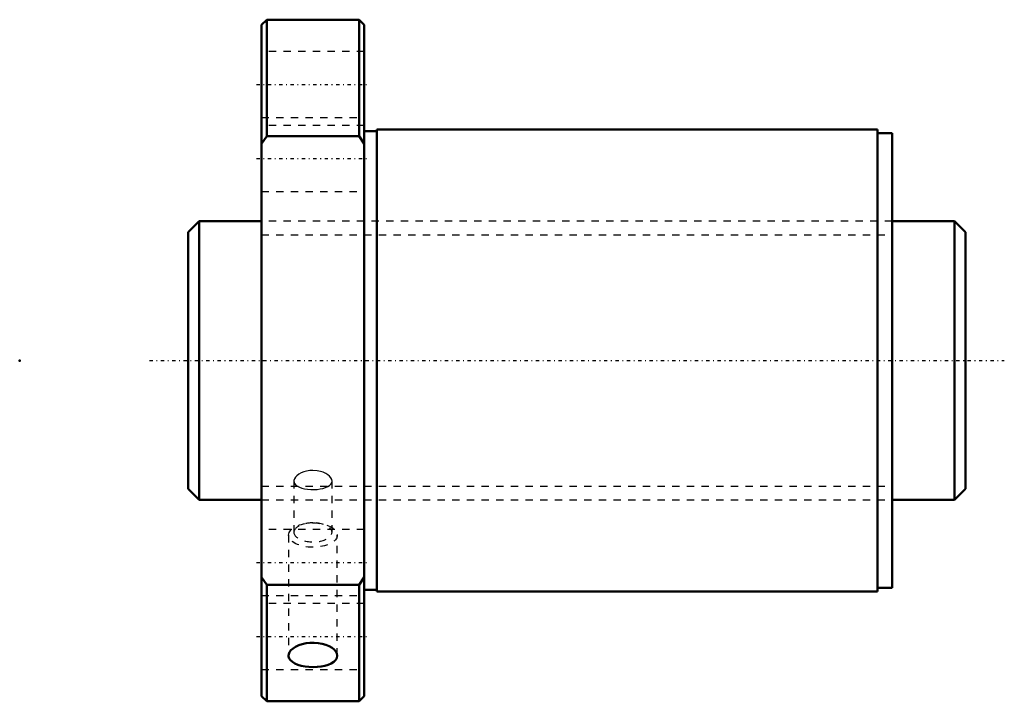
# Model space of a CAD drawing. Header units: millimetres. Extents: x -33 to 101, y -46 to 46.
import ezdxf

# ---------------------------------------------------------------- set-up
doc = ezdxf.new("R2010")
doc.units = ezdxf.units.MM
doc.linetypes.add('Center', pattern=[1.5, 0.45, -0.5, 0.05, -0.5])
doc.linetypes.add('Dashed', pattern=[2, 1, -1])
for name, color, linetype, lineweight in [('2d ConnectionPoints', 7, 'Continuous', 50), ('AM_0', 7, 'Continuous', 50), ('AM_5', 3, 'Continuous', 25), ('AM_7', 7, 'Center', 25), ('AM_9', 6, 'Dashed', 25)]:
    doc.layers.add(name, color=color, linetype=linetype, lineweight=lineweight)

# ---------------------------------------------------------------- blocks, each defined once
blk = doc.blocks.new('1_SDA_V_serieSDA3815V_5nut_0_in_SDA3815V_5G0_106LC0_0G000__4')
at = {"layer": 'AM_0'}
for p, q in [((0.7, 46.5), (0, 45.8)), ((0, 45.8), (0, -45.8)), ((13.3, 46.5), (0.7, 46.5)), ((0.7, 46.5), (0.7, 30.61)), ((14, 45.8), (13.3, 46.5)), ((13.3, 46.5), (13.3, 30.61)), ((14, 45.8), (14, -45.8)), ((15.7, 31.3), (14, 31.3)), ((15.7, 31.5), (15.7, -31.5)), ((84, 31.5), (15.7, 31.5)), ((84, 31.5), (84, -31.5)), ((86, 31), (84, 31)), ((86, 31), (86, -31)), ((0, 29.54), (0.7, 30.61)), ((0.7, 30.61), (13.3, 30.61)), ((13.3, 30.61), (14, 29.54)), ((0.7, -30.61), (0, -29.54)), ((14, -29.54), (13.3, -30.61)), ((0.7, -30.61), (0.7, -46.5)), ((13.3, -30.61), (0.7, -30.61)), ((13.3, -30.61), (13.3, -46.5)), ((14, -31.3), (15.7, -31.3)), ((15.7, -31.5), (84, -31.5)), ((84, -31), (86, -31)), ((0, -45.8), (0.7, -46.5)), ((0.7, -46.5), (13.3, -46.5)), ((13.3, -46.5), (14, -45.8))]:
    blk.add_line(p, q, dxfattribs=at)
for points in [[(10.32, -40.27), (10.28, -39.99), (10.14, -39.71), (9.91, -39.44), (9.6, -39.19), (9.21, -38.97), (8.77, -38.79), (8.27, -38.65), (7.73, -38.55), (7.18, -38.51), (6.62, -38.52), (6.07, -38.58), (5.55, -38.69), (5.07, -38.85), (4.64, -39.05), (4.28, -39.28), (4, -39.54), (3.8, -39.81), (3.7, -40.09), (3.68, -40.27)], [(3.68, -40.27), (3.68, -40.37), (3.76, -40.64), (3.94, -40.9), (4.19, -41.13), (4.53, -41.34), (4.94, -41.51), (5.41, -41.65), (5.92, -41.75), (6.46, -41.81), (7.02, -41.83), (7.58, -41.81), (8.12, -41.74), (8.63, -41.64), (9.09, -41.5), (9.49, -41.32), (9.83, -41.12), (10.08, -40.88), (10.25, -40.62), (10.32, -40.27)]]:
    blk.add_lwpolyline(points, dxfattribs=at)
at = {"layer": 'AM_7'}
for p, q in [((-0.7, 37.67), (14.7, 37.67)), ((-0.7, 27.58), (14.7, 27.58)), ((-0.7, -27.58), (14.7, -27.58)), ((-0.7, -37.67), (14.7, -37.67))]:
    blk.add_line(p, q, dxfattribs=at)
at = {"layer": 'AM_9'}
for p, q in [((14, 42.17), (0, 42.17)), ((0, 33.17), (14, 33.17)), ((14, 32.08), (0, 32.08)), ((0, 23.08), (14, 23.08)), ((86, 19), (0, 19)), ((4.4, -16.45), (4.4, -23.45)), ((9.6, -23.45), (9.6, -16.45)), ((0, -19), (86, -19)), ((14, -23.08), (0, -23.08)), ((3.68, -23.82), (3.68, -40.27)), ((10.32, -40.27), (10.32, -23.82)), ((0, -32.08), (14, -32.08)), ((14, -33.17), (0, -33.17)), ((0, -42.17), (14, -42.17))]:
    blk.add_line(p, q, dxfattribs=at)
for points in [[(7, -15), (6.57, -15.02), (6.14, -15.09), (5.75, -15.2), (5.38, -15.34), (5.07, -15.52), (4.8, -15.72), (4.6, -15.93), (4.47, -16.16), (4.4, -16.38), (4.4, -16.45)], [(9.6, -16.45), (9.57, -16.24), (9.46, -16.02), (9.28, -15.8), (9.05, -15.59), (8.75, -15.41), (8.4, -15.25), (8.01, -15.13), (7.59, -15.04), (7, -15)], [(4.4, -16.45), (4.42, -16.6), (4.5, -16.8), (4.65, -16.99), (4.87, -17.15), (5.15, -17.29), (5.49, -17.41), (5.86, -17.5), (6.27, -17.56), (6.7, -17.59), (7.14, -17.6), (7.57, -17.58), (7.98, -17.53), (8.37, -17.45), (8.72, -17.34), (9.02, -17.21), (9.27, -17.05), (9.45, -16.87), (9.56, -16.67), (9.6, -16.46), (9.6, -16.45)]]:
    blk.add_lwpolyline(points, dxfattribs=at)
blk.add_ellipse((7, -23.82), major_axis=(3.32, 0), ratio=0.5, dxfattribs=at)
for start_param, end_param in [(3.141593, 7.853982), (1.570796, 3.141593)]:
    blk.add_ellipse((7, -23.45), major_axis=(2.6, 0), ratio=0.5, start_param=start_param, end_param=end_param, dxfattribs=at)
blk = doc.blocks.new('2_000SDA3815V_50Shaft_0_in_SDA3815V_5G0_106LC0_0G000__4')
at = {"layer": 'AM_0'}
for p, q in [((-8.5, 19), (-10, 17.5)), ((-8.5, 19), (-8.5, -19)), ((0, 19), (-8.5, 19)), ((94.5, 19), (86, 19)), ((96, 17.5), (94.5, 19)), ((94.5, 19), (94.5, -19)), ((-10, 17.5), (-10, -17.5)), ((96, 17.5), (96, -17.5)), ((-10, -17.5), (-8.5, -19)), ((94.5, -19), (96, -17.5)), ((-8.5, -19), (0, -19)), ((86, -19), (94.5, -19))]:
    blk.add_line(p, q, dxfattribs=at)
at = {"layer": 'AM_5', "linetype": 'Dashed'}
for p, q in [((0, 17.1595), (86, 17.1595)), ((0, -17.1595), (86, -17.1595))]:
    blk.add_line(p, q, dxfattribs=at)
at = {"layer": 'AM_7'}
blk.add_line((-15.3, 0), (101.3, 0), dxfattribs=at)
at = {"layer": 'AM_9'}
for p, q in [((86, 19), (0, 19)), ((0, -19), (86, -19))]:
    blk.add_line(p, q, dxfattribs=at)

msp = doc.modelspace()

# ---------------------------------------------------------------- linework, layer by layer
at = {"layer": '2d ConnectionPoints'}
for p in [(-33, 0), (0, 0), (96, 0)]:
    msp.add_point(p, dxfattribs=at)

# ---------------------------------------------------------------- block references
for name in ['1_SDA_V_serieSDA3815V_5nut_0_in_SDA3815V_5G0_106LC0_0G000__4', '2_000SDA3815V_50Shaft_0_in_SDA3815V_5G0_106LC0_0G000__4']:
    msp.add_blockref(name, (0, 0))

doc.saveas('drawing.dxf')
